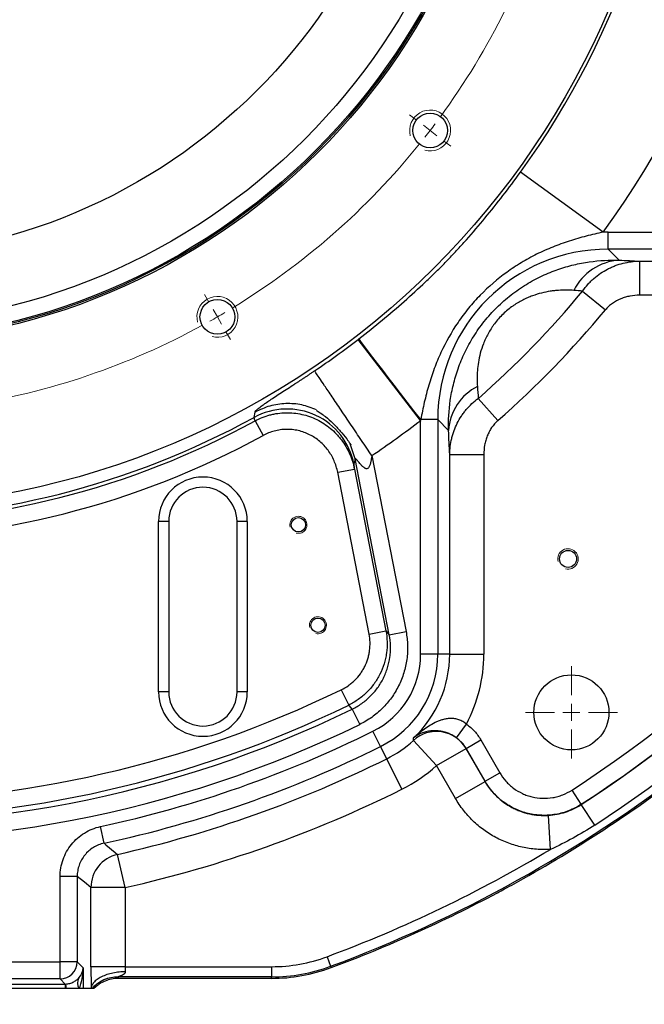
# Model space of a CAD drawing. Header units: millimetres. Extents: x -1 to 10933, y 0 to 7722.
# Tile 113 of 122: x 8125 to 8600, y 4767 to 5517. Entities that reach past the tile are written whole.
import ezdxf

# ---------------------------------------------------------------- set-up
doc = ezdxf.new("R2010")
doc.units = ezdxf.units.MM
doc.header["$LTSCALE"] = 13
doc.header["$PDSIZE"] = -1
doc.dimstyles.new('副本 efort-st-2', dxfattribs={"dimtxt": 100, "dimasz": 50, "dimexe": 1.25, "dimexo": 0.625, "dimtad": 1, "dimdec": 0, "dimlfac": 0.38492, "dimdsep": 46, "dimtxsty": 'Standard', "dimcen": 2.5, "dimclrd": 3, "dimclre": 3, "dimadec": 0, "dimazin": 0, "dimtfac": 1, "dimtmove": 0, "dimatfit": 3, "dimfxl": 1, "dimarcsym": 0})

# ---------------------------------------------------------------- blocks, each defined once
blk = doc.blocks.new('SW_CENTERMARKSYMBOL_10')
at = {"color": 0, "linetype": 'Continuous', "lineweight": 18}
for p, q in [((906.49, -52.18), (901.13, -48.06)), ((916.81, -60.09), (911.65, -56.13)), ((916.81, -60.09), (921.96, -64.05)), ((927.12, -68), (932.48, -72.12)), ((748.23, -190.97), (744.85, -185.12)), ((754.73, -202.23), (751.48, -196.6)), ((754.73, -202.23), (757.98, -207.86)), ((761.23, -213.49), (764.61, -219.34))]:
    blk.add_line(p, q, dxfattribs=at)
for start, end in [(323.84814, 343.65186), (322.5, 323.17407), (321.82593, 322.5), (301.34814, 321.15186), (299.32593, 300), (300, 300.67407), (278.84814, 298.65186)]:
    blk.add_arc((478.48, 276.25), 552.5, start, end, dxfattribs=at)
blk = doc.blocks.new('SW_CENTERMARKSYMBOL_25')
at = {"color": 0, "linetype": 'Continuous', "lineweight": 18}
for p, q in [((0, 13), (0, 35.1)), ((-13, 0), (-35.1, 0)), ((0, 0), (-6.5, 0)), ((0, 0), (0, 6.5)), ((0, 0), (0, -6.5)), ((0, 0), (6.5, 0)), ((13, 0), (35.1, 0)), ((0, -13), (0, -35.1))]:
    blk.add_line(p, q, dxfattribs=at)
blk = doc.blocks.new('*D180')
at = {"color": 3, "lineweight": -2}
for p, q in [((7998.94, 5768.67), (7998.94, 4332.82)), ((8633.34, 5186.27), (8633.34, 4332.82)), ((8048.94, 4334.07), (8583.34, 4334.07))]:
    blk.add_line(p, q, dxfattribs=at)
at = {"color": 3}
for points in [[(8048.94, 4342.41), (8048.94, 4325.74), (7998.94, 4334.07)], [(8583.34, 4325.74), (8583.34, 4342.41), (8633.34, 4334.07)]]:
    blk.add_solid(points, dxfattribs=at)
at = {"layer": 'Defpoints', "color": 0}
for p in [(7998.94, 5769.29), (8633.34, 5186.89), (8633.34, 4334.07)]:
    blk.add_point(p, dxfattribs=at)
at = {"color": 0, "insert": (8322.39, 4384.7), "char_height": 100, "attachment_point": 5}
blk.add_mtext('244', dxfattribs=at)
blk = doc.blocks.new('*D181')
at = {"color": 3, "lineweight": -2}
for p, q in [((8633.34, 5186.27), (8633.34, 4552.59)), ((8661.94, 5105.67), (8661.94, 4552.59)), ((8583.34, 4553.84), (8533.34, 4553.84)), ((8633.34, 4553.84), (8661.94, 4553.84)), ((8711.94, 4553.84), (8875.48, 4553.84))]:
    blk.add_line(p, q, dxfattribs=at)
at = {"color": 3}
for points in [[(8583.34, 4545.5), (8583.34, 4562.17), (8633.34, 4553.84)], [(8711.94, 4562.17), (8711.94, 4545.5), (8661.94, 4553.84)]]:
    blk.add_solid(points, dxfattribs=at)
at = {"layer": 'Defpoints', "color": 0}
for p in [(8633.34, 5186.89), (8661.94, 5106.29), (8661.94, 4553.84)]:
    blk.add_point(p, dxfattribs=at)
at = {"color": 0, "insert": (8818.71, 4604.46), "char_height": 100, "attachment_point": 5}
blk.add_mtext('11', dxfattribs=at)
blk = doc.blocks.new('*D184')
at = {"color": 3, "lineweight": -2}
for p, q in [((7999.56, 5769.29), (9392.65, 5769.29)), ((9391.4, 5719.29), (9391.4, 5236.89)), ((8633.96, 5186.89), (9392.65, 5186.89))]:
    blk.add_line(p, q, dxfattribs=at)
at = {"color": 3}
for points in [[(9399.73, 5719.29), (9383.07, 5719.29), (9391.4, 5769.29)], [(9383.07, 5236.89), (9399.73, 5236.89), (9391.4, 5186.89)]]:
    blk.add_solid(points, dxfattribs=at)
at = {"layer": 'Defpoints', "color": 0}
for p in [(7998.94, 5769.29), (8633.34, 5186.89), (9391.4, 5186.89)]:
    blk.add_point(p, dxfattribs=at)
at = {"color": 0, "insert": (9340.78, 5478.09), "char_height": 100, "attachment_point": 5, "rotation": 90}
blk.add_mtext('224', dxfattribs=at)

msp = doc.modelspace()

# ---------------------------------------------------------------- linework, layer by layer
at = {"color": 7, "linetype": 'Continuous', "lineweight": 25}
for p, q in [((8569.2, 5355.39), (8506.11, 5401.18)), ((8572.97, 5342.45), (8572.97, 5355.44)), ((8572.97, 5355.44), (8881.88, 5355.44)), ((8881.88, 5342.45), (8572.97, 5342.45)), ((8572.97, 5342.45), (8581.35, 5334.07)), ((8596.8, 5333.33), (8848.62, 5333.33)), ((8596.8, 5333.33), (8596.8, 5307.34)), ((8553.42, 5310.49), (8570.77, 5296.13)), ((8813.8, 5307.34), (8596.8, 5307.34)), ((8430.06, 5211.94), (8382.36, 5273.6)), ((8474, 5228.67), (8488.86, 5211.76)), ((8303.2, 5214.22), (8303.85, 5218.24)), ((8303.87, 5211.55), (8309.98, 5200.38)), ((8430.06, 5033.55), (8430.06, 5211.94)), ((8443.05, 5212.53), (8430.17, 5212.53)), ((8443.05, 5212.53), (8443.05, 5033.55)), ((8451.31, 5204.27), (8443.05, 5212.53)), ((8380.05, 5182.69), (8379.22, 5178.57)), ((8406.15, 5048.42), (8380.05, 5182.69)), ((8392.83, 5185.03), (8418.91, 5050.9)), ((8452.18, 5033.55), (8452.18, 5185.95)), ((8452.18, 5185.95), (8478.16, 5185.95)), ((8478.16, 5185.95), (8478.16, 5033.55)), ((8366.83, 5172.31), (8379.59, 5174.79)), ((8379.59, 5174.79), (8403.55, 5051.52)), ((8390.79, 5049.04), (8366.83, 5172.31)), ((8238.14, 5134.89), (8230.34, 5134.89)), ((8230.34, 5004.89), (8230.34, 5134.89)), ((8238.14, 5134.89), (8238.14, 5004.89)), ((8297.94, 5134.89), (8290.14, 5134.89)), ((8290.14, 5004.89), (8290.14, 5134.89)), ((8297.94, 5134.89), (8297.94, 5004.89)), ((8390.79, 5049.04), (8403.55, 5051.52)), ((8406.15, 5048.42), (8418.91, 5050.9)), ((8443.05, 5033.55), (8430.06, 5033.55)), ((8452.18, 5033.55), (8443.05, 5033.55)), ((8452.18, 5033.55), (8478.16, 5033.55)), ((8238.14, 5004.89), (8230.34, 5004.89)), ((8297.94, 5004.89), (8290.14, 5004.89)), ((8369.56, 5006.52), (8375.24, 4994.84)), ((8377.91, 4991.75), (8383.6, 4980.08)), ((8457.35, 4969.88), (8464.95, 4980.4)), ((8399.52, 4963.31), (8393.74, 4974.95)), ((8404.19, 4953.92), (8399.52, 4963.31)), ((8442.13, 4948.72), (8424.6, 4967.91)), ((8464.64, 4961.79), (8475.89, 4968.29)), ((8475.89, 4968.29), (8490.35, 4943.24)), ((8442.13, 4948.72), (8464.63, 4961.72)), ((8464.64, 4961.79), (8464.63, 4961.72)), ((8464.63, 4961.72), (8479.09, 4936.68)), ((8479.1, 4936.74), (8464.64, 4961.79)), ((8415.76, 4930.65), (8404.19, 4953.92)), ((8456.58, 4923.68), (8442.13, 4948.72)), ((8479.1, 4936.74), (8490.35, 4943.24)), ((8456.58, 4923.68), (8479.09, 4936.68)), ((8479.09, 4936.68), (8479.1, 4936.74)), ((8552.46, 4919.18), (8545.37, 4930.07)), ((8552.46, 4919.18), (8552.43, 4919.04)), ((8562.65, 4903.33), (8552.43, 4919.04)), ((8528.99, 4884.85), (8527.35, 4910.77)), ((8188.88, 4889.52), (8186.13, 4902.22)), ((8204.85, 4855.7), (8199.13, 4881.04)), ((8155.38, 4799.04), (8155.38, 4864.12)), ((8168.37, 4864.12), (8155.38, 4864.12)), ((8168.37, 4864.12), (8168.37, 4799.04)), ((8178.86, 4795.38), (8178.86, 4855.7)), ((8204.85, 4855.7), (8178.86, 4855.7)), ((8204.85, 4855.7), (8204.85, 4795.38)), ((8103.21, 4799.04), (8155.38, 4799.04)), ((8168.37, 4799.04), (8155.38, 4799.04)), ((8155.38, 4786.05), (8155.38, 4799.04)), ((8168.37, 4799.04), (8173, 4794.41)), ((8358.74, 4803), (8361.46, 4795.69)), ((8173, 4794.41), (8173, 4778.69)), ((8204.85, 4795.38), (8178.86, 4795.38)), ((8204.85, 4795.38), (8316.48, 4795.38)), ((8316.48, 4795.38), (8316.48, 4787.59)), ((8361.46, 4795.69), (8361.84, 4794.66)), ((7838.59, 4782.15), (8159.28, 4782.15)), ((8155.38, 4786.05), (8103.21, 4786.05)), ((8159.28, 4782.15), (8155.38, 4786.05)), ((8159.28, 4782.15), (8159.28, 4778.69)), ((8316.48, 4787.59), (8199.58, 4787.59)), ((8316.48, 4786.49), (8199.66, 4786.49)), ((8316.48, 4786.49), (8316.48, 4787.59)), ((8159.28, 4778.69), (7838.59, 4778.69)), ((8160.01, 4778.69), (8159.28, 4778.69)), ((8169.86, 4778.69), (8160.01, 4778.69)), ((8173, 4778.69), (8169.86, 4778.69)), ((8179.02, 4778.69), (8173, 4778.69)), ((8179.81, 4778.69), (8179.02, 4778.69)), ((8181.1, 4778.69), (8179.99, 4778.69))]:
    msp.add_line(p, q, dxfattribs=at)
at = {"color": 8, "linetype": 'Continuous', "lineweight": 25}
msp.add_line((8380.05, 5182.69), (8376.38, 5194.11), dxfattribs=at)
at = {"color": 7, "linetype": 'Continuous', "lineweight": 25, "flags": 128}
for points in [[(8430.17, 5212.53), (8424.96, 5219.26), (8419.82, 5225.9), (8414.81, 5232.39), (8409.99, 5238.64), (8405.42, 5244.58), (8401.15, 5250.13), (8397.24, 5255.24), (8393.73, 5259.83), (8390.67, 5263.86), (8388.08, 5267.28), (8386, 5270.05), (8384.46, 5272.12), (8383.47, 5273.49), (8383.05, 5274.12)], [(8403.55, 5051.52), (8404.88, 5049.94), (8406.15, 5048.42)], [(8377.91, 4991.75), (8375.75, 4994.25), (8375.24, 4994.84)], [(8188.88, 4889.52), (8190.22, 4888.41), (8197.32, 4882.54), (8199.13, 4881.04)], [(8178.86, 4855.7), (8173.82, 4859.74), (8168.37, 4864.12)]]:
    msp.add_lwpolyline(points, dxfattribs=at)
at = {"color": 7, "linetype": 'Continuous', "lineweight": 25}
for centre, radius in [((7998.94, 5769.29), 624), ((7998.94, 5769.29), 499.2), ((7998.94, 5769.29), 497.9), ((7998.94, 5769.29), 496.86), ((7998.94, 5769.29), 484.9), ((7998.94, 5769.29), 432.9), ((8437.26, 5432.95), 13.26), ((8275.19, 5290.81), 13.26), ((8336.94, 5132.29), 5.46), ((8542.34, 5106.29), 6.5), ((8351.81, 5055.72), 5.46), ((8544.94, 4989.29), 28.6)]:
    msp.add_circle(centre, radius, dxfattribs=at)
for centre, radius, start, end in [((7998.94, 5769.29), 704.64, 324.02798, 34.7156), ((7998.94, 5769.29), 626.68, 324.02798, 34.7156), ((8584.26, 5292.33), 41.84, 93.98392, 153.50287), ((7998.94, 5769.29), 719.69, 311.30713, 320.39415), ((7998.94, 5769.29), 742.2, 311.30713, 320.39415), ((7998.94, 5769.29), 626.68, 303.98741, 307.72257), ((8492.36, 5201.4), 41.15, 117.60664, 176.0046), ((8328.16, 5168.58), 52.02, 11.07369, 118.67516), ((7998.94, 5769.29), 1001.45, 303.06906, 326.93094), ((7998.94, 5769.29), 635.66, 241.33323, 298.66677), ((7998.94, 5769.29), 632.99, 241.27028, 298.72972), ((7998.94, 5769.29), 704.64, 303.98741, 307.72257), ((7998.94, 5769.29), 1014.44, 303.06906, 326.93094), ((7998.94, 5769.29), 648.39, 241.33323, 298.66677), ((7998.94, 5769.29), 1014.53, 303.06314, 324.90737), ((7998.94, 5769.29), 1033.28, 303.06314, 324.90737), ((8264.14, 5134.89), 33.8, 360, 180), ((7998.94, 5769.29), 1038.9, 290.42286, 324.90737), ((8264.14, 5134.89), 26, 0, 180), ((8364.61, 5033.55), 65.45, 296.4284, 0), ((8364.61, 5033.55), 78.44, 296.4284, 0), ((8364.61, 5033.55), 87.57, 313.2753, 0), ((8364.61, 5033.55), 113.55, 332.08955, 0), ((7998.94, 5769.29), 848.05, 244.08502, 295.91498), ((8264.14, 5004.89), 33.8, 180, 0), ((8264.14, 5004.89), 26, 180, 0), ((7998.94, 5769.29), 861.04, 244.08502, 295.91498), ((7998.94, 5769.29), 864.97, 265.77258, 295.98459), ((7998.94, 5769.29), 877.97, 265.77258, 295.98459), ((7998.94, 5769.29), 887.05, 282.18296, 296.4284), ((8442.12, 4948.66), 26.02, 30.10693, 132.31192), ((7998.94, 5769.29), 900.04, 282.18296, 296.4284), ((8364.61, 5033.55), 88.93, 296.4284, 312.41886), ((7998.94, 5769.29), 910.53, 282.70142, 296.4284), ((8364.61, 5033.55), 114.91, 296.4284, 312.41886), ((7998.94, 5769.29), 1040, 299.33211, 307.7461), ((7998.94, 5769.29), 936.51, 282.70142, 296.4284), ((8204.88, 4855.67), 26.02, 102.76369, 179.93773), ((7998.94, 5769.29), 1031.11, 290.42286, 300.93459), ((7998.94, 5769.29), 1040, 298.42931, 299.33211), ((7998.94, 5769.29), 1040, 290.42286, 298.08591), ((7998.94, 5769.29), 1040, 298.08591, 298.42931), ((8155.36, 4799.06), 13.01, 270.08169, 359.91831), ((8316.48, 4916.49), 121.11, 270, 290.42286), ((8316.48, 4916.49), 128.9, 270, 290.42286), ((8316.48, 4916.49), 130, 270, 290.42286), ((8140.95, 4778.44), 19.06, 0.76635, 11.2611), ((8176.72, 4782.99), 8.1, 151.76262, 212.09797), ((8199.58, 4761.58), 26.01, 90.00639, 138.86253)]:
    msp.add_arc(centre, radius, start, end, dxfattribs=at)
at = {"color": 7, "linetype": 'Continuous', "lineweight": 18}
for centre, radius in [((8437.26, 5432.95), 15.6), ((8275.19, 5290.81), 15.6), ((8336.94, 5132.29), 6.5), ((8542.34, 5106.29), 7.8), ((8351.81, 5055.72), 6.5)]:
    msp.add_arc(centre, radius, 255, 195, dxfattribs=at)
at = {"color": 7, "linetype": 'Continuous', "lineweight": 25}
for centre, major_axis, ratio, start_param, end_param in [((8573.15, 5212.36), (101.24, -101.24), 0.998783, 2.356803, 2.383168), ((8573.15, 5212.36), (92.06, -92.06), 0.99854, 2.356803, 3.926382), ((8160.01, 4794.41), (12.25, 4.88), 0.905231, 5.191562, 5.86826), ((8160.01, 4794.41), (0.62, 25.11), 0.517208, 4.048451, 4.725149), ((8180.04, 4795.38), (0, 33.8), 0.034921, 1.570796, 2.087381), ((8206.03, 4795.38), (0, 7.8), 0.151323, 1.570796, 2.087381)]:
    msp.add_ellipse(centre, major_axis=major_axis, ratio=ratio, start_param=start_param, end_param=end_param, dxfattribs=at)
for points, knots in [([(8383.05, 5274.12), (8389.09, 5278.81), (8394.96, 5283.51), (8406.43, 5292.97), (8412.03, 5297.74), (8423.05, 5307.46), (8428.47, 5312.41), (8436.54, 5320.08), (8439.23, 5322.68), (8443.24, 5326.66), (8444.58, 5328), (8447.22, 5330.67), (8448.53, 5332.01), (8452.42, 5336.04), (8454.97, 5338.74), (8459.98, 5344.15), (8462.44, 5346.87), (8469.73, 5355.06), (8474.44, 5360.58), (8483.7, 5371.8), (8488.24, 5377.49), (8497.23, 5389.13), (8501.68, 5395.08), (8506.11, 5401.18)], [0, 0, 0, 0, 0.125, 0.125, 0.25, 0.25, 0.375, 0.375, 0.4375, 0.4375, 0.46875, 0.46875, 0.5, 0.5, 0.5625, 0.5625, 0.625, 0.625, 0.75, 0.75, 0.875, 0.875, 1, 1, 1, 1]), ([(8569.2, 5355.39), (8564.82, 5354.46), (8560.46, 5353.46), (8551.82, 5351.22), (8547.54, 5349.99), (8539.05, 5347.25), (8534.86, 5345.74), (8526.57, 5342.4), (8522.46, 5340.56), (8516.43, 5337.57), (8514.44, 5336.53), (8510.52, 5334.38), (8508.59, 5333.26), (8502.87, 5329.82), (8499.18, 5327.37), (8488.44, 5319.59), (8481.74, 5313.82), (8472.41, 5304.23), (8469.42, 5300.87), (8463.73, 5293.91), (8461.06, 5290.32), (8453.57, 5279.33), (8449.25, 5271.64), (8443.69, 5259.63), (8441.99, 5255.54), (8439.66, 5249.3), (8438.92, 5247.2), (8437.52, 5242.96), (8436.85, 5240.81), (8434.96, 5234.37), (8433.85, 5230.04), (8431.86, 5221.32), (8430.98, 5216.94), (8430.17, 5212.53)], [0, 0, 0, 0, 0.0625, 0.0625, 0.125, 0.125, 0.1875, 0.1875, 0.25, 0.25, 0.28125, 0.28125, 0.3125, 0.3125, 0.375, 0.375, 0.5, 0.5, 0.5625, 0.5625, 0.625, 0.625, 0.75, 0.75, 0.8125, 0.8125, 0.84375, 0.84375, 0.875, 0.875, 0.9375, 0.9375, 1, 1, 1, 1]), ([(8451.31, 5204.27), (8451.1, 5211.76), (8451.5, 5219.39), (8453.23, 5231.14), (8453.99, 5235.1), (8455.46, 5241.13), (8456.01, 5243.16), (8457.22, 5247.24), (8457.89, 5249.29), (8460.06, 5255.44), (8461.74, 5259.53), (8464.67, 5265.67), (8465.72, 5267.71), (8467.93, 5271.75), (8469.1, 5273.75), (8471.56, 5277.71), (8472.86, 5279.66), (8475.59, 5283.54), (8477.03, 5285.46), (8481.52, 5291.1), (8484.73, 5294.68), (8489.89, 5299.78), (8491.66, 5301.43), (8495.27, 5304.6), (8497.11, 5306.13), (8500.87, 5309.06), (8502.79, 5310.47), (8506.67, 5313.15), (8508.62, 5314.42), (8514.53, 5318.02), (8518.53, 5320.16), (8524.61, 5323.01), (8526.64, 5323.89), (8530.67, 5325.53), (8532.69, 5326.29), (8538.71, 5328.38), (8542.7, 5329.54), (8548.66, 5330.98), (8550.64, 5331.41), (8554.6, 5332.16), (8556.57, 5332.5), (8566.34, 5333.91), (8573.93, 5334.29), (8581.35, 5334.07)], [0, 0, 0, 0, 0.125, 0.125, 0.1875, 0.1875, 0.21875, 0.21875, 0.25, 0.25, 0.3125, 0.3125, 0.34375, 0.34375, 0.375, 0.375, 0.40625, 0.40625, 0.4375, 0.4375, 0.5, 0.5, 0.53125, 0.53125, 0.5625, 0.5625, 0.59375, 0.59375, 0.625, 0.625, 0.6875, 0.6875, 0.71875, 0.71875, 0.75, 0.75, 0.8125, 0.8125, 0.84375, 0.84375, 0.875, 0.875, 1, 1, 1, 1]), ([(8553.42, 5310.49), (8554.66, 5312.28), (8555.99, 5313.98), (8558.15, 5316.4), (8558.89, 5317.18), (8560.43, 5318.7), (8561.22, 5319.44), (8565.26, 5322.97), (8568.77, 5325.35), (8573.46, 5327.78), (8574.42, 5328.24), (8576.36, 5329.11), (8577.35, 5329.51), (8580.32, 5330.63), (8582.33, 5331.25), (8588.42, 5332.75), (8592.57, 5333.28), (8596.8, 5333.33)], [0, 0, 0, 0, 0.125, 0.125, 0.1875, 0.1875, 0.25, 0.25, 0.5, 0.5, 0.5625, 0.5625, 0.625, 0.625, 0.75, 0.75, 1, 1, 1, 1]), ([(8546.81, 5311), (8543.06, 5311.29), (8539.17, 5311.34), (8534.05, 5310.99), (8533.01, 5310.89), (8530.91, 5310.66), (8529.84, 5310.52), (8526.6, 5310.02), (8524.41, 5309.58), (8519.9, 5308.44), (8517.59, 5307.75), (8514, 5306.43), (8512.78, 5305.94), (8510.33, 5304.87), (8509.09, 5304.29), (8506.6, 5303.02), (8505.35, 5302.32), (8503.45, 5301.19), (8502.82, 5300.79), (8501.54, 5299.96), (8500.9, 5299.53), (8498.99, 5298.19), (8497.73, 5297.23), (8495.25, 5295.2), (8494.03, 5294.12), (8490.45, 5290.66), (8488.3, 5288.22), (8485.88, 5285), (8485.4, 5284.35), (8484.51, 5283.06), (8484.08, 5282.42), (8482.84, 5280.48), (8482.08, 5279.2), (8480.68, 5276.64), (8480.04, 5275.37), (8478.87, 5272.83), (8478.33, 5271.57), (8476.89, 5267.86), (8476.12, 5265.46), (8474.87, 5260.75), (8474.39, 5258.49), (8473.67, 5254.08), (8473.43, 5251.95), (8472.96, 5245.68), (8473, 5241.71), (8473.29, 5237.87)], [0, 0, 0, 0, 0.125, 0.125, 0.15625, 0.15625, 0.1875, 0.1875, 0.25, 0.25, 0.3125, 0.3125, 0.34375, 0.34375, 0.375, 0.375, 0.40625, 0.40625, 0.421875, 0.421875, 0.4375, 0.4375, 0.46875, 0.46875, 0.5, 0.5, 0.5625, 0.5625, 0.578125, 0.578125, 0.59375, 0.59375, 0.625, 0.625, 0.65625, 0.65625, 0.6875, 0.6875, 0.75, 0.75, 0.8125, 0.8125, 0.875, 0.875, 1, 1, 1, 1]), ([(8596.8, 5307.34), (8594.35, 5307.34), (8591.93, 5307.11), (8588.36, 5306.43), (8587.18, 5306.15), (8584.84, 5305.46), (8583.67, 5305.05), (8580.29, 5303.66), (8578.16, 5302.51), (8575.16, 5300.39), (8574.2, 5299.62), (8572.4, 5297.97), (8571.55, 5297.08), (8570.77, 5296.13)], [0, 0, 0, 0, 0.25, 0.25, 0.375, 0.375, 0.5, 0.5, 0.75, 0.75, 0.875, 0.875, 1, 1, 1, 1]), ([(8303.85, 5218.24), (8303.86, 5218.27), (8303.88, 5218.35), (8303.93, 5218.48), (8304, 5218.62), (8304.1, 5218.77), (8304.21, 5218.93), (8304.35, 5219.11), (8304.51, 5219.29), (8304.7, 5219.49), (8304.9, 5219.7), (8305.13, 5219.92), (8305.38, 5220.15), (8305.65, 5220.39), (8306.17, 5220.84), (8307.02, 5221.54), (8308.39, 5222.59), (8310, 5223.76), (8312.15, 5225.27), (8315.09, 5227.26), (8319.14, 5229.93), (8323.71, 5232.9), (8328.74, 5236.15), (8332.86, 5238.83), (8335.88, 5240.8), (8337.67, 5241.97), (8339.5, 5243.17), (8341.37, 5244.4), (8343.28, 5245.67), (8345.24, 5246.97), (8347.24, 5248.31), (8348.58, 5249.21), (8349.26, 5249.67)], [0, 0, 0, 0, 0.0216698, 0.0431488, 0.0644392, 0.0855432, 0.1064633, 0.1272019, 0.1477614, 0.1681444, 0.1883535, 0.2083915, 0.228261, 0.2479649, 0.2675061, 0.3320216, 0.3926217, 0.449476, 0.5027892, 0.5817106, 0.654177, 0.7219178, 0.7819495, 0.8420997, 0.8609202, 0.8799139, 0.8991273, 0.9186054, 0.9383915, 0.9585268, 0.9790507, 1, 1, 1, 1]), ([(8392.83, 5185.03), (8390.31, 5188.78), (8387.7, 5192.66), (8382.4, 5200.51), (8379.73, 5204.48), (8374.47, 5212.28), (8371.88, 5216.11), (8366.98, 5223.39), (8364.66, 5226.83), (8360.43, 5233.09), (8358.53, 5235.92), (8355.24, 5240.8), (8353.85, 5242.85), (8351.64, 5246.14), (8350.8, 5247.38), (8349.66, 5249.08), (8349.35, 5249.54), (8349.26, 5249.67)], [0, 0, 0, 0, 0.125, 0.125, 0.25, 0.25, 0.375, 0.375, 0.5, 0.5, 0.625, 0.625, 0.75, 0.75, 0.875, 0.875, 1, 1, 1, 1]), ([(8452.18, 5185.95), (8452.22, 5190.08), (8452.73, 5194.16), (8453.94, 5199.17), (8454.21, 5200.17), (8454.81, 5202.15), (8455.14, 5203.13), (8456.21, 5206.03), (8457.03, 5207.92), (8458.88, 5211.6), (8459.92, 5213.4), (8461.65, 5216.02), (8462.25, 5216.87), (8463.51, 5218.54), (8464.15, 5219.36), (8467.51, 5223.32), (8470.56, 5226.17), (8474, 5228.67)], [0, 0, 0, 0, 0.25, 0.25, 0.3125, 0.3125, 0.375, 0.375, 0.5, 0.5, 0.625, 0.625, 0.6875, 0.6875, 0.75, 0.75, 1, 1, 1, 1]), ([(8303.87, 5211.55), (8307.49, 5213.51), (8311.28, 5215.01), (8316.2, 5216.32), (8317.19, 5216.55), (8319.2, 5216.95), (8320.22, 5217.13), (8323.27, 5217.55), (8325.31, 5217.71), (8329.37, 5217.79), (8331.4, 5217.71), (8335.46, 5217.3), (8337.51, 5216.97), (8343.5, 5215.63), (8347.33, 5214.28), (8352.84, 5211.58), (8354.64, 5210.55), (8358.07, 5208.33), (8359.71, 5207.13), (8362.83, 5204.53), (8364.33, 5203.15), (8366.45, 5200.92), (8367.14, 5200.15), (8368.47, 5198.59), (8369.1, 5197.79), (8372.17, 5193.73), (8374.23, 5190.23), (8376.74, 5184.6), (8377.46, 5182.68), (8378.69, 5178.78), (8379.19, 5176.8), (8379.59, 5174.79)], [0, 0, 0, 0, 0.125, 0.125, 0.15625, 0.15625, 0.1875, 0.1875, 0.25, 0.25, 0.3125, 0.3125, 0.375, 0.375, 0.5, 0.5, 0.5625, 0.5625, 0.625, 0.625, 0.6875, 0.6875, 0.71875, 0.71875, 0.75, 0.75, 0.875, 0.875, 0.9375, 0.9375, 1, 1, 1, 1]), ([(8350.59, 5219.53), (8350.59, 5219.53), (8350.59, 5219.53), (8350.6, 5219.52), (8350.64, 5219.49), (8350.72, 5219.45), (8350.84, 5219.38), (8351.03, 5219.26), (8352.16, 5218.59), (8354.37, 5217.16), (8358.47, 5214.12), (8363.47, 5209.67), (8368.83, 5203.97), (8373.13, 5198.66), (8375.66, 5195.19), (8376.7, 5193.65), (8376.91, 5193.33), (8376.99, 5193.22), (8377.02, 5193.17), (8377.04, 5193.15), (8377.05, 5193.15), (8377.05, 5193.15)], [0, 0, 0, 0, 0.0003386, 0.00345, 0.0063144, 0.0092423, 0.0125306, 0.0185821, 0.0262613, 0.1129749, 0.2217983, 0.422823, 0.6354513, 0.8384487, 0.9562115, 0.9791908, 0.9877252, 0.9913499, 0.9947195, 0.9980128, 1, 1, 1, 1]), ([(8488.86, 5211.76), (8487.04, 5210.16), (8485.49, 5208.36), (8483.47, 5205.39), (8482.85, 5204.36), (8481.73, 5202.22), (8481.24, 5201.13), (8480.35, 5198.91), (8479.97, 5197.78), (8479.31, 5195.47), (8479.03, 5194.3), (8478.38, 5190.75), (8478.16, 5188.36), (8478.16, 5185.95)], [0, 0, 0, 0, 0.25, 0.25, 0.375, 0.375, 0.5, 0.5, 0.625, 0.625, 0.75, 0.75, 1, 1, 1, 1]), ([(8366.83, 5172.31), (8366.24, 5175.36), (8365.33, 5178.31), (8362.85, 5184), (8361.32, 5186.66), (8358.58, 5190.37), (8357.59, 5191.57), (8355.47, 5193.83), (8354.36, 5194.89), (8352.01, 5196.87), (8350.79, 5197.79), (8348.22, 5199.49), (8346.87, 5200.28), (8342.73, 5202.36), (8339.85, 5203.4), (8335.34, 5204.44), (8333.8, 5204.69), (8330.73, 5205.01), (8329.2, 5205.08), (8326.14, 5205.03), (8324.6, 5204.92), (8322.3, 5204.6), (8321.54, 5204.47), (8320.02, 5204.16), (8319.27, 5203.99), (8315.56, 5203.01), (8312.7, 5201.87), (8309.98, 5200.38)], [0, 0, 0, 0, 0.125, 0.125, 0.25, 0.25, 0.3125, 0.3125, 0.375, 0.375, 0.4375, 0.4375, 0.5, 0.5, 0.625, 0.625, 0.6875, 0.6875, 0.75, 0.75, 0.8125, 0.8125, 0.84375, 0.84375, 0.875, 0.875, 1, 1, 1, 1]), ([(8392.83, 5185.03), (8392.77, 5184.59), (8392.66, 5183.74), (8392.46, 5182.51), (8392.26, 5181.38), (8392.06, 5180.36), (8391.84, 5179.44), (8391.63, 5178.62), (8391.34, 5177.69), (8390.96, 5176.73), (8390.42, 5175.81), (8389.81, 5175.23), (8389.16, 5174.99), (8388.5, 5175.02), (8387.86, 5175.26), (8387.21, 5175.66), (8386.53, 5176.19), (8385.91, 5176.75), (8385.31, 5177.35), (8384.77, 5177.93), (8384.22, 5178.53), (8383.52, 5179.33), (8382.74, 5180.23), (8381.98, 5181.1), (8381.45, 5181.69), (8381.06, 5182.09), (8380.73, 5182.41), (8380.47, 5182.64), (8380.27, 5182.79), (8380.13, 5182.84), (8380.05, 5182.82), (8380.05, 5182.73), (8380.05, 5182.69)], [0, 0, 0, 0, 0.046101, 0.088745, 0.127948, 0.163729, 0.196112, 0.225131, 0.250834, 0.296118, 0.332449, 0.361697, 0.384214, 0.408233, 0.436099, 0.462095, 0.494769, 0.534329, 0.557196, 0.591875, 0.626382, 0.652265, 0.71869, 0.773625, 0.806583, 0.837609, 0.866949, 0.894895, 0.921783, 0.94799, 0.973922, 1, 1, 1, 1]), ([(8379.22, 5178.57), (8379.19, 5178.41), (8379.2, 5178.01), (8379.33, 5176.75), (8379.44, 5175.88), (8379.59, 5174.79)], [0, 0, 0, 0, 0.5, 0.5, 1, 1, 1, 1]), ([(8369.56, 5006.52), (8371.5, 5007.46), (8373.33, 5008.55), (8375.93, 5010.39), (8376.77, 5011.04), (8378.41, 5012.41), (8379.2, 5013.14), (8381.48, 5015.39), (8382.86, 5017.01), (8384.72, 5019.58), (8385.31, 5020.47), (8386.41, 5022.29), (8386.93, 5023.23), (8388.37, 5026.1), (8389.15, 5028.08), (8390.09, 5031.11), (8390.36, 5032.14), (8390.82, 5034.22), (8391.01, 5035.27), (8391.44, 5038.46), (8391.55, 5040.58), (8391.43, 5044.81), (8391.2, 5046.93), (8390.79, 5049.04)], [0, 0, 0, 0, 0.125, 0.125, 0.1875, 0.1875, 0.25, 0.25, 0.375, 0.375, 0.4375, 0.4375, 0.5, 0.5, 0.625, 0.625, 0.6875, 0.6875, 0.75, 0.75, 0.875, 0.875, 1, 1, 1, 1]), ([(8403.55, 5051.52), (8404.1, 5048.71), (8404.4, 5045.89), (8404.56, 5040.24), (8404.42, 5037.41), (8403.84, 5033.16), (8403.59, 5031.76), (8402.97, 5028.99), (8402.61, 5027.62), (8401.36, 5023.57), (8400.31, 5020.94), (8398.4, 5017.11), (8397.71, 5015.86), (8396.24, 5013.43), (8395.45, 5012.25), (8392.97, 5008.82), (8391.13, 5006.67), (8388.09, 5003.66), (8387.03, 5002.69), (8384.85, 5000.86), (8383.73, 4999.99), (8380.26, 4997.54), (8377.82, 4996.09), (8375.24, 4994.84)], [0, 0, 0, 0, 0.125, 0.125, 0.25, 0.25, 0.3125, 0.3125, 0.375, 0.375, 0.5, 0.5, 0.5625, 0.5625, 0.625, 0.625, 0.75, 0.75, 0.8125, 0.8125, 0.875, 0.875, 1, 1, 1, 1]), ([(8377.91, 4991.75), (8380.48, 4993.01), (8382.91, 4994.46), (8387.52, 4997.72), (8389.68, 4999.54), (8392.73, 5002.56), (8393.7, 5003.6), (8395.54, 5005.76), (8396.42, 5006.87), (8398.9, 5010.3), (8400.37, 5012.72), (8402.28, 5016.55), (8402.86, 5017.85), (8403.92, 5020.49), (8404.39, 5021.82), (8405.63, 5025.87), (8406.24, 5028.63), (8406.82, 5032.86), (8406.96, 5034.29), (8407.11, 5037.13), (8407.13, 5038.55), (8407, 5042.79), (8406.7, 5045.61), (8406.15, 5048.42)], [0, 0, 0, 0, 0.125, 0.125, 0.25, 0.25, 0.3125, 0.3125, 0.375, 0.375, 0.5, 0.5, 0.5625, 0.5625, 0.625, 0.625, 0.75, 0.75, 0.8125, 0.8125, 0.875, 0.875, 1, 1, 1, 1]), ([(8418.91, 5050.9), (8419.59, 5047.39), (8419.98, 5043.87), (8420.13, 5038.56), (8420.1, 5036.79), (8419.91, 5033.24), (8419.75, 5031.45), (8419.02, 5026.16), (8418.26, 5022.71), (8416.7, 5017.65), (8416.11, 5015.99), (8414.79, 5012.7), (8414.06, 5011.06), (8411.67, 5006.28), (8409.84, 5003.25), (8406.74, 4998.97), (8405.64, 4997.58), (8403.34, 4994.89), (8402.13, 4993.58), (8398.32, 4989.81), (8395.61, 4987.54), (8389.86, 4983.45), (8386.81, 4981.64), (8383.6, 4980.08)], [0, 0, 0, 0, 0.125, 0.125, 0.1875, 0.1875, 0.25, 0.25, 0.375, 0.375, 0.4375, 0.4375, 0.5, 0.5, 0.625, 0.625, 0.6875, 0.6875, 0.75, 0.75, 0.875, 0.875, 1, 1, 1, 1]), ([(8464.95, 4980.4), (8464.09, 4981.12), (8463.19, 4981.75), (8461.29, 4982.83), (8460.28, 4983.28), (8458.24, 4983.99), (8457.22, 4984.25), (8455.19, 4984.57), (8454.19, 4984.65), (8452.69, 4984.65), (8452.19, 4984.63), (8451.21, 4984.56), (8450.72, 4984.51), (8449.29, 4984.31), (8448.37, 4984.12), (8446.55, 4983.66), (8445.67, 4983.38), (8443.93, 4982.75), (8443.07, 4982.4), (8440.57, 4981.27), (8438.98, 4980.41), (8435.91, 4978.56), (8434.42, 4977.56), (8431.51, 4975.48), (8430.1, 4974.39), (8427.32, 4972.15), (8425.97, 4970.99), (8424.64, 4969.8)], [0, 0, 0, 0, 0.0625, 0.0625, 0.125, 0.125, 0.1875, 0.1875, 0.25, 0.25, 0.28125, 0.28125, 0.3125, 0.3125, 0.375, 0.375, 0.4375, 0.4375, 0.5, 0.5, 0.625, 0.625, 0.75, 0.75, 0.875, 0.875, 1, 1, 1, 1]), ([(8464.95, 4980.4), (8466.07, 4979.59), (8467.15, 4978.73), (8469.2, 4976.89), (8470.17, 4975.92), (8472.9, 4972.88), (8474.51, 4970.68), (8475.89, 4968.29)], [0, 0, 0, 0, 0.25, 0.25, 0.5, 0.5, 1, 1, 1, 1]), ([(8424.6, 4967.91), (8424.6, 4967.92), (8424.6, 4967.93), (8424.6, 4967.95), (8424.61, 4968.16), (8424.61, 4968.37), (8424.62, 4968.58), (8424.62, 4968.99), (8424.63, 4969.39), (8424.64, 4969.8)], [0.0096623, 0.0096623, 0.0096623, 0.0096623, 0.01, 0.01, 0.01, 0.01501759, 0.01501759, 0.01501759, 0.02468001, 0.02468001, 0.02468001, 0.02468001]), ([(8457.35, 4969.88), (8456.43, 4970.54), (8455.49, 4971.14), (8453.58, 4972.21), (8452.6, 4972.68), (8450.65, 4973.49), (8449.7, 4973.82), (8447.85, 4974.37), (8446.95, 4974.59), (8445.19, 4974.93), (8444.34, 4975.06), (8442.7, 4975.22), (8441.92, 4975.27), (8440.4, 4975.3), (8439.67, 4975.28), (8438.26, 4975.19), (8437.58, 4975.13), (8435.6, 4974.85), (8434.38, 4974.59), (8432.09, 4973.93), (8431.03, 4973.54), (8428, 4972.21), (8426.22, 4971.1), (8424.64, 4969.8)], [0, 0, 0, 0, 0.0625, 0.0625, 0.125, 0.125, 0.1875, 0.1875, 0.25, 0.25, 0.3125, 0.3125, 0.375, 0.375, 0.4375, 0.4375, 0.5, 0.5, 0.625, 0.625, 0.75, 0.75, 1, 1, 1, 1]), ([(8464.64, 4961.79), (8463.72, 4963.39), (8462.65, 4964.86), (8460.83, 4966.89), (8460.18, 4967.53), (8458.82, 4968.76), (8458.1, 4969.34), (8457.35, 4969.88)], [0, 0, 0, 0, 0.5, 0.5, 0.75, 0.75, 1, 1, 1, 1]), ([(8490.35, 4943.24), (8491.68, 4940.93), (8493.23, 4938.8), (8495.84, 4935.86), (8496.76, 4934.92), (8498.71, 4933.13), (8499.74, 4932.28), (8502.91, 4929.91), (8505.16, 4928.56), (8508.74, 4926.88), (8509.98, 4926.37), (8512.48, 4925.5), (8513.74, 4925.13), (8517.57, 4924.21), (8520.18, 4923.85), (8525.5, 4923.68), (8528.12, 4923.87), (8532, 4924.53), (8533.29, 4924.82), (8535.84, 4925.53), (8537.11, 4925.96), (8540.8, 4927.41), (8543.14, 4928.61), (8545.37, 4930.07)], [0, 0, 0, 0, 0.125, 0.125, 0.1875, 0.1875, 0.25, 0.25, 0.375, 0.375, 0.4375, 0.4375, 0.5, 0.5, 0.625, 0.625, 0.75, 0.75, 0.8125, 0.8125, 0.875, 0.875, 1, 1, 1, 1]), ([(8479.09, 4936.68), (8480.3, 4934.58), (8481.64, 4932.58), (8484.59, 4928.79), (8486.2, 4926.99), (8491.42, 4921.93), (8495.29, 4919.11), (8500.59, 4916.27), (8501.68, 4915.73), (8503.88, 4914.74), (8505, 4914.28), (8508.38, 4913.04), (8510.67, 4912.37), (8514.18, 4911.6), (8515.36, 4911.39), (8517.74, 4911.04), (8518.95, 4910.91), (8522.57, 4910.63), (8524.96, 4910.62), (8527.35, 4910.77)], [0, 0, 0, 0, 0.125, 0.125, 0.25, 0.25, 0.5, 0.5, 0.5625, 0.5625, 0.625, 0.625, 0.75, 0.75, 0.8125, 0.8125, 0.875, 0.875, 1, 1, 1, 1]), ([(8552.46, 4919.18), (8549.49, 4917.24), (8546.36, 4915.63), (8541.44, 4913.71), (8539.75, 4913.14), (8536.35, 4912.19), (8534.64, 4911.81), (8529.46, 4910.92), (8525.96, 4910.68), (8518.87, 4910.91), (8515.4, 4911.38), (8510.29, 4912.6), (8508.61, 4913.1), (8505.27, 4914.26), (8503.63, 4914.94), (8498.85, 4917.18), (8495.85, 4918.98), (8492.33, 4921.6), (8491.63, 4922.15), (8490.27, 4923.28), (8489.6, 4923.86), (8487.65, 4925.65), (8486.42, 4926.91), (8482.93, 4930.83), (8480.88, 4933.67), (8479.1, 4936.74)], [0, 0, 0, 0, 0.125, 0.125, 0.1875, 0.1875, 0.25, 0.25, 0.375, 0.375, 0.5, 0.5, 0.5625, 0.5625, 0.625, 0.625, 0.75, 0.75, 0.78125, 0.78125, 0.8125, 0.8125, 0.875, 0.875, 1, 1, 1, 1]), ([(8528.99, 4884.85), (8525.41, 4884.63), (8521.81, 4884.65), (8516.39, 4885.06), (8514.58, 4885.26), (8511.01, 4885.78), (8509.23, 4886.11), (8503.97, 4887.25), (8500.53, 4888.26), (8495.46, 4890.12), (8493.79, 4890.8), (8490.48, 4892.29), (8488.85, 4893.1), (8484.08, 4895.65), (8481.04, 4897.57), (8475.25, 4901.79), (8472.49, 4904.11), (8467.27, 4909.17), (8464.85, 4911.86), (8460.42, 4917.54), (8458.4, 4920.53), (8456.58, 4923.68)], [0, 0, 0, 0, 0.125, 0.125, 0.1875, 0.1875, 0.25, 0.25, 0.375, 0.375, 0.4375, 0.4375, 0.5, 0.5, 0.625, 0.625, 0.75, 0.75, 0.875, 0.875, 1, 1, 1, 1]), ([(8527.35, 4910.77), (8529.59, 4910.91), (8531.79, 4911.19), (8536.14, 4912.03), (8538.28, 4912.58), (8542.49, 4913.96), (8544.58, 4914.79), (8548.6, 4916.72), (8550.55, 4917.82), (8552.43, 4919.04)], [0, 0, 0, 0, 0.25, 0.25, 0.5, 0.5, 0.75, 0.75, 1, 1, 1, 1]), ([(8155.38, 4864.12), (8155.38, 4866.35), (8155.57, 4868.54), (8156.31, 4872.87), (8156.86, 4875), (8158.34, 4879.2), (8159.26, 4881.21), (8161.4, 4885.04), (8162.63, 4886.87), (8165.42, 4890.33), (8166.95, 4891.92), (8170.25, 4894.83), (8172.02, 4896.14), (8175.81, 4898.47), (8177.78, 4899.47), (8181.85, 4901.1), (8183.96, 4901.75), (8186.13, 4902.22)], [0, 0, 0, 0, 0.125, 0.125, 0.25, 0.25, 0.375, 0.375, 0.5, 0.5, 0.625, 0.625, 0.75, 0.75, 0.875, 0.875, 1, 1, 1, 1]), ([(8562.65, 4903.33), (8557.28, 4899.83), (8551.78, 4896.53), (8540.56, 4890.35), (8534.84, 4887.48), (8528.99, 4884.85)], [0, 0, 0, 0, 0.5, 0.5, 1, 1, 1, 1]), ([(8188.88, 4889.52), (8187.42, 4889.21), (8186.02, 4888.78), (8183.3, 4887.69), (8181.99, 4887.03), (8179.46, 4885.47), (8178.28, 4884.6), (8176.08, 4882.66), (8175.06, 4881.6), (8173.2, 4879.29), (8172.38, 4878.07), (8170.95, 4875.52), (8170.35, 4874.17), (8169.36, 4871.38), (8168.99, 4869.95), (8168.5, 4867.07), (8168.37, 4865.61), (8168.37, 4864.12)], [0, 0, 0, 0, 0.125, 0.125, 0.25, 0.25, 0.375, 0.375, 0.5, 0.5, 0.625, 0.625, 0.75, 0.75, 0.875, 0.875, 1, 1, 1, 1]), ([(8205, 4791.53), (8203.49, 4791.51), (8201.93, 4791.42), (8198.77, 4791.09), (8197.17, 4790.85), (8194.02, 4790.2), (8192.48, 4789.79), (8189.55, 4788.82), (8188.16, 4788.26), (8185.64, 4787.01), (8184.5, 4786.33), (8182.55, 4784.88), (8181.72, 4784.12), (8180.41, 4782.56), (8179.91, 4781.77), (8179.24, 4780.21), (8179.06, 4779.44), (8179.02, 4778.69)], [0, 0, 0, 0, 0.125, 0.125, 0.25, 0.25, 0.375, 0.375, 0.5, 0.5, 0.625, 0.625, 0.75, 0.75, 0.875, 0.875, 1, 1, 1, 1]), ([(8205, 4791.53), (8205, 4791.47), (8205.01, 4791.34), (8204.99, 4791.14), (8204.94, 4790.95), (8204.84, 4790.7), (8204.66, 4790.39), (8204.38, 4790.06), (8204.04, 4789.74), (8203.65, 4789.45), (8203.24, 4789.18), (8202.81, 4788.94), (8202.38, 4788.72), (8201.93, 4788.51), (8201.51, 4788.33), (8201.12, 4788.17), (8200.77, 4788.04), (8200.44, 4787.92), (8200.15, 4787.81), (8199.99, 4787.76), (8199.92, 4787.73)], [0, 0, 0, 0, 0.025983, 0.05266, 0.080359, 0.109371, 0.166147, 0.229723, 0.291795, 0.362089, 0.431108, 0.500772, 0.570115, 0.638487, 0.714657, 0.7699, 0.834492, 0.890958, 0.948465, 1, 1, 1, 1]), ([(8159.28, 4782.15), (8159.33, 4782.15), (8159.38, 4782.15), (8159.43, 4782.15), (8159.5, 4782.15), (8159.57, 4782.16), (8159.65, 4782.16)], [0, 0, 0, 0, 0.0000562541, 0.0000562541, 0.0000562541, 0.0001407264, 0.0001407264, 0.0001407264, 0.0001407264]), ([(8159.65, 4782.16), (8160.74, 4782.19), (8161.82, 4782.36), (8163.39, 4782.8), (8163.91, 4782.98), (8164.89, 4783.39), (8165.36, 4783.62), (8166.23, 4784.1), (8166.64, 4784.35), (8167.4, 4784.87), (8167.74, 4785.13), (8168.68, 4785.9), (8169.17, 4786.39), (8169.58, 4786.83)], [0, 0, 0, 0, 0.25, 0.25, 0.375, 0.375, 0.5, 0.5, 0.625, 0.625, 0.75, 0.75, 1, 1, 1, 1]), ([(8179.81, 4778.69), (8180.97, 4780.09), (8182.32, 4781.4), (8185.34, 4783.71), (8187.01, 4784.7), (8190.53, 4786.29), (8192.39, 4786.88), (8196.15, 4787.62), (8198.06, 4787.78), (8199.92, 4787.73)], [0, 0, 0, 0, 0.25, 0.25, 0.5, 0.5, 0.75, 0.75, 1, 1, 1, 1]), ([(8199.66, 4786.49), (8197.92, 4786.49), (8196.22, 4786.32), (8192.87, 4785.64), (8191.23, 4785.14), (8188.02, 4783.8), (8186.5, 4782.98), (8184.37, 4781.53), (8183.68, 4781.01), (8182.35, 4779.9), (8181.71, 4779.31), (8181.1, 4778.69)], [0, 0, 0, 0, 0.25, 0.25, 0.5, 0.5, 0.75, 0.75, 0.875, 0.875, 1, 1, 1, 1])]:
    msp.add_open_spline(points, degree=3, knots=knots, dxfattribs=at)
for points in [[(8581.35, 5334.07), (8586.52, 5333.83), (8591.67, 5333.58), (8596.8, 5333.33)], [(8553.42, 5310.49), (8551.22, 5310.66), (8549.01, 5310.83), (8546.81, 5311)], [(8382.36, 5273.6), (8382.59, 5273.77), (8382.82, 5273.95), (8383.05, 5274.12)], [(8473.29, 5237.87), (8473.53, 5234.8), (8473.76, 5231.73), (8474, 5228.67)], [(8303.87, 5211.55), (8303.45, 5213.04), (8303.22, 5213.93), (8303.2, 5214.22)], [(8430.17, 5212.53), (8430.13, 5212.33), (8430.1, 5212.13), (8430.06, 5211.94)], [(8452.18, 5185.95), (8451.89, 5192.03), (8451.6, 5198.14), (8451.31, 5204.27)], [(8199.92, 4787.73), (8199.71, 4787.66), (8199.57, 4787.6), (8199.58, 4787.59)], [(8199.58, 4787.59), (8199.63, 4787.22), (8199.66, 4786.86), (8199.66, 4786.49)]]:
    msp.add_open_spline(points, degree=3, dxfattribs=at)
at = {"color": 8, "linetype": 'Continuous', "lineweight": 25}
msp.add_open_spline([(8350.73, 5219.92), (8347, 5221.36), (8339.46, 5224.27), (8327.22, 5225.1), (8314.97, 5223.43), (8307.56, 5219.97), (8303.85, 5218.24)], degree=3, knots=[0, 0, 0, 0, 0.245632, 0.497088, 0.748544, 1, 1, 1, 1], dxfattribs=at)

# ---------------------------------------------------------------- block references
at = {"color": 7, "linetype": 'Continuous', "lineweight": 18, "true_color": 0xffffff}
for name, p in [('SW_CENTERMARKSYMBOL_10', (7520.46, 5493.04)), ('SW_CENTERMARKSYMBOL_25', (8544.94, 4989.29))]:
    msp.add_blockref(name, p, dxfattribs=at)

# ---------------------------------------------------------------- dimensions: what is measured, and where the dimension line sits
at = {"color": 0}
dim = msp.add_linear_dim(base=(8633.34, 4334.07), p1=(7998.94, 5769.29), p2=(8633.34, 5186.89), dimstyle='副本 efort-st-2', dxfattribs=at)
dim.commit()
dim.dimension.update_dxf_attribs({"geometry": '*D180', "text_midpoint": (8322.39, 4334.07), "dimtype": 160})
dim = msp.add_linear_dim(base=(9391.4, 5186.89), p1=(7998.94, 5769.29), p2=(8633.34, 5186.89), angle=90, dimstyle='副本 efort-st-2', dxfattribs=at)
dim.commit()
dim.dimension.update_dxf_attribs({"geometry": '*D184', "text_midpoint": (9340.78, 5478.09)})
dim = msp.add_linear_dim(base=(8661.94, 4553.84), p1=(8633.34, 5186.89), p2=(8661.94, 5106.29), dimstyle='副本 efort-st-2', dxfattribs=at)
dim.commit()
dim.dimension.update_dxf_attribs({"geometry": '*D181', "text_midpoint": (8818.71, 4604.46)})

doc.saveas('drawing.dxf')
